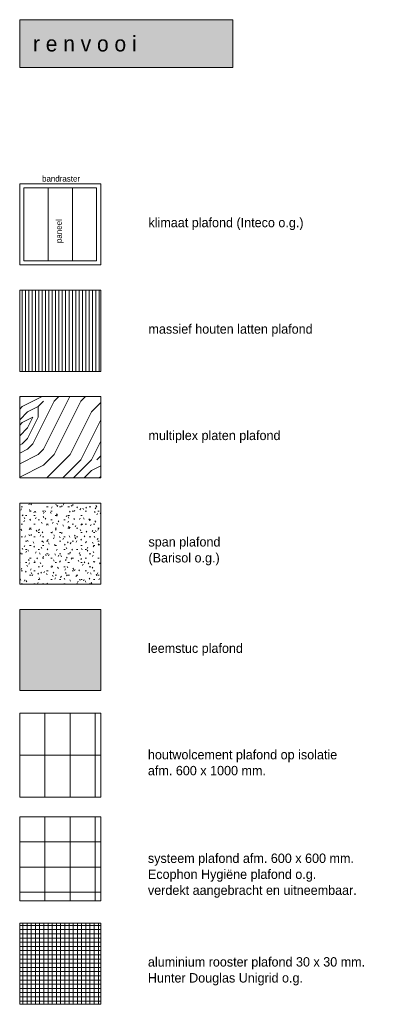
# Model space of a CAD drawing. Header units: millimetres. Extents: x 3625 to 132892, y -52547 to 67182.
# Tile 1 of 256: x 3625 to 12241, y -20577 to 2862. Entities that reach past the tile are written whole.
import ezdxf

# ---------------------------------------------------------------- set-up
doc = ezdxf.new("R2010")
doc.units = ezdxf.units.MM
for name, color, linetype, lineweight in [('A-ANNO-TEXT', 2, 'Continuous', 18), ('A-DETL', 5, 'Continuous', 13), ('A-DETL-GENF', 3, 'Continuous', 18)]:
    doc.layers.add(name, color=color, linetype=linetype, lineweight=lineweight)
doc.styles.add('Frutiger', font='txt', dxfattribs={"height": 373.143564})
doc.styles.add('Frutiger_1', font='txt', dxfattribs={"height": 223.886139})
doc.styles.add('Frutiger_2', font='txt', dxfattribs={"height": 141.794554})

msp = doc.modelspace()

# ---------------------------------------------------------------- hatches: boundary and pattern name
at = {"layer": 'A-DETL-GENF'}
for color, points in [(251, [(8701, 1722.7), (8701, 2862.1), (3624.5, 2862.1), (3624.5, 1722.7)]), (7, [(5557.9, -13110.6), (5557.9, -11177.3), (3624.5, -11177.3), (3624.5, -13110.6)])]:
    msp.add_hatch(color=color, dxfattribs=at).paths.add_polyline_path(points, flags=0)
h = msp.add_hatch(dxfattribs=at)
h.set_pattern_fill('FP_1', style=0, pattern_type=2)
h.set_pattern_definition([(90, (0, 0), (-80, 5e-15), [])])
h.paths.add_polyline_path([(5557.9, -5510.6), (5557.9, -3577.3), (3624.5, -3577.3), (3624.5, -5510.6)], flags=0)
h = msp.add_hatch(dxfattribs=at)
h.set_pattern_fill('FP_4', color=8, style=0, pattern_type=2)
h.set_pattern_definition([(0, (508, 127), (2540, 2540), [127, -2413]), (90, (1524, 1016), (-2540, 2540), [254, -2286]), (45, (1016, 762), (2e-13, 2540), [179.58, -538.73, 179.58, -359.16, -2335.06]), (45, (1016, 762), (2e-13, 2540), [-1257.05, 1257.3, -1077.76]), (45, (381, 0), (2e-13, 2540), [179.6, -359.2, 179.6, -2873.7]), (45, (1270, 254), (2e-13, 2540), [179.6, -3412.5]), (45, (1524, 127), (2e-13, 2540), [179.6, -3412.5]), (45, (1143, 381), (2e-13, 2540), [179.6, -3412.5]), (45, (1016, 508), (2e-13, 2540), [359.2, -3232.9]), (45, (1651, 2413), (2e-13, 2540), [359.2, -3232.9]), (45, (762, 635), (2e-13, 2540), [718.4, -2873.7]), (45, (635, 762), (2e-13, 2540), [718.4, -2873.7]), (45, (2286, 1524), (2e-13, 2540), [718.4, -2873.7]), (45, (508, 1016), (2e-13, 2540), [538.8, -3053.3]), (45, (0, 1397), (2e-13, 2540), [538.8, -3053.3]), (45, (254, 1143), (2e-13, 2540), [538.8, -3053.3]), (45, (1905, 1905), (2e-13, 2540), [898.03, -2694.08]), (45, (1651, 2032), (2e-13, 2540), [898.03, -2694.08]), (45, (1905, 1397), (2e-13, 2540), [1257.24, -2334.87]), (26.565, (762, 381), (2540, -0.003), [284, -5395.63]), (26.565, (1270, 1143), (2540, -0.003), [284, -5395.63]), (26.565, (1143, 889), (2540, -0.003), [284, -5395.63]), (26.565, (635, 127), (2540, -0.003), [567.96, -5111.65]), (26.565, (1143, 1270), (2540, -0.003), [851.94, -4827.67]), (26.565, (889, 1397), (2540, -0.003), [1135.92, -4543.7]), (26.565, (635, 1524), (2540, -0.003), [1135.92, -4543.7]), (26.565, (254, 2286), (2540, -0.003), [1135.92, -4543.7]), (26.565, (254, 2032), (2540, -0.003), [1419.9, -4259.7]), (26.565, (381, 1778), (2540, -0.003), [1419.9, -4259.7]), (63.435, (1270, 762), (-0.003, 2540), [284, -5395.63]), (63.435, (889, 508), (-0.003, 2540), [284, -5395.63]), (63.435, (508, 127), (-0.003, 2540), [567.96, -5111.65]), (63.435, (1270, 508), (-0.003, 2540), [567.96, -5111.65]), (63.435, (254, 0), (-0.003, 2540), [851.94, -4827.67]), (63.435, (0, 0), (-0.003, 2540), [1135.92, -4543.7]), (63.435, (2286, 127), (-0.003, 2540), [1135.92, -4543.7]), (63.435, (1397, 381), (-0.003, 2540), [1135.92, -4543.7]), (63.435, (1905, 127), (-0.003, 2540), [1419.9, -4259.7]), (63.435, (1651, 254), (-0.003, 2540), [1419.9, -4259.7])])
h.paths.add_polyline_path([(5557.9, -8044), (5557.9, -6110.6), (3624.5, -6110.6), (3624.5, -8044)], flags=0)
h = msp.add_hatch(dxfattribs=at)
h.set_pattern_fill('FP_2', color=10, style=0, pattern_type=2)
h.set_pattern_definition([(0, (0, 0), (406.4, 101.6), [33.528, -271.272, 33.528, -271.272, -1625.6]), (0, (0, 0), (406.4, 101.6), [-609.6, 33.528, -576.072, 33.528, -271.272, -711.2]), (0, (0, 0), (406.4, 101.6), [-1524, 33.528, -169.672, 33.528, -474.472]), (120, (152.4, 50.8), (-291.1882, 301.1527), [33.528, -271.272, 33.528, -271.272, -1625.6]), (120, (152.4, 50.8), (-291.1882, 301.1527), [-609.6, 33.528, -576.072, 33.528, -271.272, -711.2]), (120, (152.4, 50.8), (-291.1882, 301.1527), [-1524, 33.528, -169.672, 33.528, -474.472]), (240, (203.2, 254), (-115.2118, -402.7527), [33.528, -271.272, 33.528, -271.272, -1625.6]), (240, (203.2, 254), (-115.2118, -402.7527), [-609.6, 33.528, -576.072, 33.528, -271.272, -711.2]), (240, (203.2, 254), (-115.2118, -402.7527), [-1524, 33.528, -169.672, 33.528, -474.472])])
h.paths.add_polyline_path([(5557.9, -10577.3), (5557.9, -8644), (3624.5, -8644), (3624.5, -10577.3)], flags=0)
h = msp.add_hatch(dxfattribs=at)
h.set_pattern_fill('FP_3', style=0, pattern_type=2)
h.set_pattern_definition([(90, (0, 0), (-100, 6e-15), []), (180, (0, 0), (-1e-14, -100), [])])
h.paths.add_polyline_path([(5557.9, -20577.3), (5557.9, -18643.9), (3624.5, -18643.9), (3624.5, -20577.3)], flags=0)

# ---------------------------------------------------------------- linework, layer by layer
at = {"layer": 'A-DETL'}
for p, q in [((8701, 2862.1), (3624.5, 2862.1)), ((3624.5, 2862.1), (3624.5, 1722.7)), ((8701, 1722.7), (8701, 2862.1)), ((3624.5, 1722.7), (8701, 1722.7)), ((5557.9, -1044), (3624.5, -1044)), ((3624.5, -1044), (3624.5, -2977.3)), ((4302.3, -1144), (3724.5, -1144)), ((3724.5, -1144), (3724.5, -2877.3)), ((4880.1, -1144), (4302.3, -1144)), ((4302.3, -1144), (4302.3, -2877.3)), ((5457.9, -1144), (4880.1, -1144)), ((4880.1, -1144), (4880.1, -2877.3)), ((5457.9, -2877.3), (5457.9, -1144)), ((5557.9, -2977.3), (5557.9, -1044)), ((3624.5, -2977.3), (5557.9, -2977.3)), ((3724.5, -2877.3), (4302.3, -2877.3)), ((4302.3, -2877.3), (4880.1, -2877.3)), ((4880.1, -2877.3), (5457.9, -2877.3)), ((5557.9, -3577.3), (3624.5, -3577.3)), ((3624.5, -3577.3), (3624.5, -5510.6)), ((5557.9, -5510.6), (5557.9, -3577.3)), ((3624.5, -5510.6), (5557.9, -5510.6)), ((5557.9, -6110.6), (3624.5, -6110.6)), ((3624.5, -6110.6), (3624.5, -8044)), ((5557.9, -8044), (5557.9, -6110.6)), ((3624.5, -8044), (5557.9, -8044)), ((5557.9, -8644), (3624.5, -8644)), ((3624.5, -8644), (3624.5, -10577.3)), ((5557.9, -10577.3), (5557.9, -8644)), ((3624.5, -10577.3), (5557.9, -10577.3)), ((5557.9, -11177.3), (3624.5, -11177.3)), ((3624.5, -11177.3), (3624.5, -13110.6)), ((5557.9, -13110.6), (5557.9, -11177.3)), ((3624.5, -13110.6), (5557.9, -13110.6)), ((4224.5, -13644), (3624.5, -13644)), ((3624.5, -13644), (3624.5, -14644)), ((4824.5, -13644), (4224.5, -13644)), ((4224.5, -13644), (4224.5, -14644)), ((5424.5, -13644), (4824.5, -13644)), ((4824.5, -13644), (4824.5, -14644)), ((5557.9, -13644), (5424.5, -13644)), ((5424.5, -13644), (5424.5, -14644)), ((5557.9, -14644), (5557.9, -13644)), ((3624.5, -14644), (3624.5, -15644)), ((3624.5, -14644), (4224.5, -14644)), ((4224.5, -14644), (4224.5, -15644)), ((4224.5, -14644), (4824.5, -14644)), ((4824.5, -14644), (4824.5, -15644)), ((4824.5, -14644), (5424.5, -14644)), ((5424.5, -14644), (5424.5, -15644)), ((5424.5, -14644), (5557.9, -14644)), ((5557.9, -15644), (5557.9, -14644)), ((3624.5, -15644), (4224.5, -15644)), ((4224.5, -15644), (4824.5, -15644)), ((4824.5, -15644), (5424.5, -15644)), ((5424.5, -15644), (5557.9, -15644)), ((4224.5, -16110.6), (3624.5, -16110.6)), ((3624.5, -16110.6), (3624.5, -16710.6)), ((4824.5, -16110.6), (4224.5, -16110.6)), ((4224.5, -16110.6), (4224.5, -16710.6)), ((5424.5, -16110.6), (4824.5, -16110.6)), ((4824.5, -16110.6), (4824.5, -16710.6)), ((5557.9, -16110.6), (5424.5, -16110.6)), ((5424.5, -16110.6), (5424.5, -16710.6)), ((5557.9, -16710.6), (5557.9, -16110.6)), ((4224.5, -16710.6), (3624.5, -16710.6)), ((3624.5, -16710.6), (3624.5, -17310.6)), ((4824.5, -16710.6), (4224.5, -16710.6)), ((4224.5, -16710.6), (4224.5, -17310.6)), ((5424.5, -16710.6), (4824.5, -16710.6)), ((4824.5, -16710.6), (4824.5, -17310.6)), ((5557.9, -16710.6), (5424.5, -16710.6)), ((5424.5, -16710.6), (5424.5, -17310.6)), ((5557.9, -17310.6), (5557.9, -16710.6)), ((4224.5, -17310.6), (3624.5, -17310.6)), ((3624.5, -17310.6), (3624.5, -17910.6)), ((4824.5, -17310.6), (4224.5, -17310.6)), ((4224.5, -17310.6), (4224.5, -17910.6)), ((5424.5, -17310.6), (4824.5, -17310.6)), ((4824.5, -17310.6), (4824.5, -17910.6)), ((5557.9, -17310.6), (5424.5, -17310.6)), ((5424.5, -17310.6), (5424.5, -17910.6)), ((5557.9, -17910.6), (5557.9, -17310.6)), ((3624.5, -17910.6), (3624.5, -18110.6)), ((3624.5, -17910.6), (4224.5, -17910.6)), ((4224.5, -17910.6), (4224.5, -18110.6)), ((4224.5, -17910.6), (4824.5, -17910.6)), ((4824.5, -17910.6), (4824.5, -18110.6)), ((4824.5, -17910.6), (5424.5, -17910.6)), ((5424.5, -17910.6), (5424.5, -18110.6)), ((5424.5, -17910.6), (5557.9, -17910.6)), ((5557.9, -18110.6), (5557.9, -17910.6)), ((3624.5, -18110.6), (4224.5, -18110.6)), ((4224.5, -18110.6), (4824.5, -18110.6)), ((4824.5, -18110.6), (5424.5, -18110.6)), ((5424.5, -18110.6), (5557.9, -18110.6)), ((5557.9, -18643.9), (3624.5, -18643.9)), ((3624.5, -18643.9), (3624.5, -20577.3)), ((5557.9, -20577.3), (5557.9, -18643.9)), ((3624.5, -20577.3), (5557.9, -20577.3))]:
    msp.add_line(p, q, dxfattribs=at)

# ---------------------------------------------------------------- texts
at = {"layer": 'A-ANNO-TEXT', "color": 10, "insert": (3941.8, 2479.3), "char_height": 373.144, "width": 3276, "attachment_point": 1, "line_spacing_factor": 1.017696, "style": 'Frutiger'}
msp.add_mtext('r e n v o o i', dxfattribs=at)
at = {"layer": 'A-ANNO-TEXT', "color": 7, "attachment_point": 1, "line_spacing_factor": 1.017696}
for s, insert, char_height, width, style in [('bandraster', (4156.7, -850.7), 141.79, 1208.333, 'Frutiger_2'), ('klimaat plafond (Inteco o.g.)', (6693.1, -1855.1), 223.886, 5025.6, 'Frutiger_1'), ('massief houten latten plafond', (6693.1, -4388.4), 223.886, 5320.8, 'Frutiger_1'), ('multiplex platen plafond', (6693.1, -6921.7), 223.886, 4374, 'Frutiger_1'), ('span plafond\\P(Barisol o.g.)', (6693.1, -9455.1), 223.886, 2304, 'Frutiger_1'), ('leemstuc plafond', (6680, -11988.4), 223.886, 3038.4, 'Frutiger_1'), ('houtwolcement plafond op isolatie\\Pafm. 600 x 1000 mm.', (6680, -14521.7), 223.886, 6199.2, 'Frutiger_1'), ('systeem plafond afm. 600 x 600 mm.\\PEcophon Hygiëne plafond o.g.\\Pverdekt aangebracht en uitneembaar.', (6680, -16988.4), 223.886, 6678, 'Frutiger_1'), ('aluminium rooster plafond 30 x 30 mm.\\PHunter Douglas Unigrid o.g.', (6680, -19455.1), 223.886, 6948, 'Frutiger_1')]:
    msp.add_mtext(s, dxfattribs=dict(at, insert=insert, char_height=char_height, width=width, style=style))
at = {"layer": 'A-ANNO-TEXT', "color": 7, "insert": (4488.5, -2456), "char_height": 141.79, "width": 754.638, "attachment_point": 1, "rotation": 90, "line_spacing_factor": 1.017696, "style": 'Frutiger_2'}
msp.add_mtext('paneel', dxfattribs=at)

doc.saveas('drawing.dxf')
